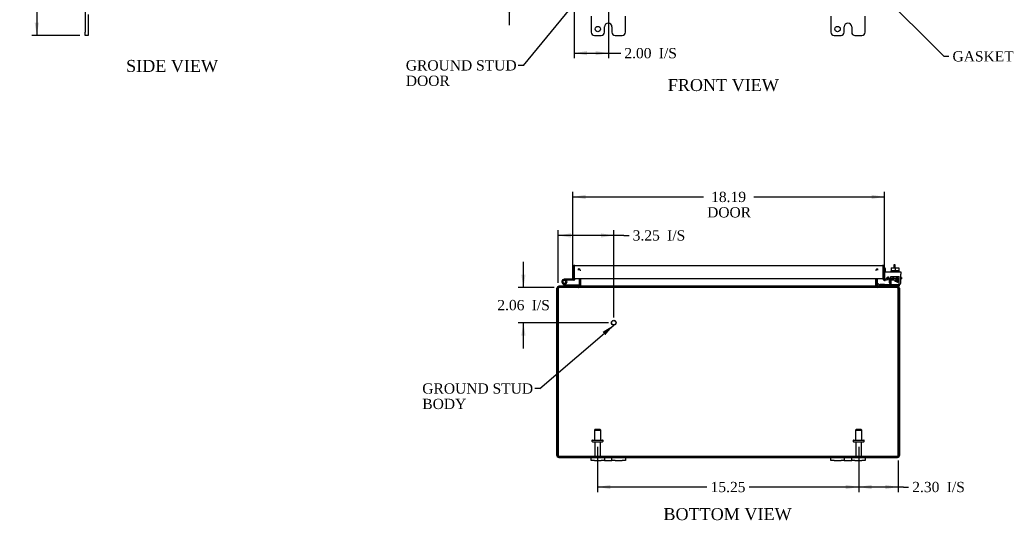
# Model space of a CAD drawing. Header units: inches. Extents: x 9 to 148, y 2 to 98.
# Tile 1 of 8: x 9 to 66, y 2 to 31. Entities that reach past the tile are written whole.
import ezdxf
from ezdxf.enums import TextEntityAlignment as Align

# ---------------------------------------------------------------- set-up
doc = ezdxf.new("R2010")
doc.units = ezdxf.units.IN
doc.header["$MEASUREMENT"] = 0
for name, color, linetype in [('COM40153-1', 7, 'CONTINUOUS'), ('COM40153-2', 7, 'CONTINUOUS'), ('COM42667', 7, 'CONTINUOUS'), ('COM42780', 7, 'CONTINUOUS'), ('COM48482', 7, 'CONTINUOUS'), ('COM71780-16', 7, 'CONTINUOUS'), ('DEFAULT', 7, 'CONTINUOUS'), ('FET07710', 7, 'CONTINUOUS'), ('HNG10620-26B', 7, 'CONTINUOUS'), ('HNG10620-26C', 7, 'CONTINUOUS'), ('HNG10620-26P', 7, 'CONTINUOUS'), ('SCC19011', 7, 'CONTINUOUS'), ('STD21878', 7, 'CONTINUOUS'), ('STD26094', 7, 'CONTINUOUS'), ('WAF25035', 7, 'CONTINUOUS')]:
    doc.layers.add(name, color=color, linetype=linetype)
doc.styles.add('SEACAD_TIMES_NEW_ROMAN', font='times.ttf')

# ---------------------------------------------------------------- blocks, each defined once
blk = doc.blocks.new('SEANNOT_GROUP1')
at = {"layer": 'DEFAULT', "linetype": 'Continuous'}
blk.add_hatch(color=136, dxfattribs=at).paths.add_polyline_path([(42.808, 12.988), (43.295, 13.572), (42.645, 13.178)])
at = {"layer": 'DEFAULT', "color": 136, "linetype": 'Continuous'}
blk.add_line((38.981, 9.867), (38.681, 9.867), dxfattribs=at)
blk.add_lwpolyline([(38.981, 9.867), (43.295, 13.572)], dxfattribs=at)
at = {"layer": 'DEFAULT', "color": 136, "linetype": 'Continuous', "style": 'SEACAD_TIMES_NEW_ROMAN'}
for s, p in [('GROUND STUD', (32.116, 10.167)), ('BODY', (32.116, 9.267))]:
    blk.add_text(s, height=0.6, dxfattribs=at).set_placement(p, align=Align.TOP_LEFT)
blk = doc.blocks.new('SEANNOT_GROUP2')
at = {"layer": 'DEFAULT', "linetype": 'Continuous'}
blk.add_hatch(color=136, dxfattribs=at).paths.add_polyline_path([(42.558, 34.068), (42.938, 34.727), (42.365, 34.227)])
at = {"layer": 'DEFAULT', "color": 136, "linetype": 'Continuous'}
blk.add_line((38.018, 28.751), (37.718, 28.751), dxfattribs=at)
blk.add_lwpolyline([(38.018, 28.751), (42.938, 34.727)], dxfattribs=at)
at = {"layer": 'DEFAULT', "color": 136, "linetype": 'Continuous', "style": 'SEACAD_TIMES_NEW_ROMAN'}
for s, p in [('GROUND STUD', (31.153, 29.051)), ('DOOR', (31.153, 28.151))]:
    blk.add_text(s, height=0.6, dxfattribs=at).set_placement(p, align=Align.TOP_LEFT)
blk = doc.blocks.new('SEANNOT_GROUP3')
at = {"layer": 'DEFAULT', "linetype": 'Continuous'}
blk.add_hatch(color=136, dxfattribs=at).paths.add_polyline_path([(59.37, 32.657), (58.751, 33.099), (59.193, 32.48)])
at = {"layer": 'DEFAULT', "color": 136, "linetype": 'Continuous'}
blk.add_line((62.569, 29.28), (62.869, 29.28), dxfattribs=at)
blk.add_lwpolyline([(62.569, 29.28), (58.751, 33.099)], dxfattribs=at)
at = {"layer": 'DEFAULT', "color": 136, "linetype": 'Continuous', "style": 'SEACAD_TIMES_NEW_ROMAN'}
blk.add_text('GASKET', height=0.6, dxfattribs=at).set_placement((63.079, 29.58), align=Align.TOP_LEFT)
blk = doc.blocks.new('GDIMGGROUP2')
at = {"layer": 'DEFAULT', "linetype": 'Continuous'}
for points in [[(37.056, 35.344), (37.181, 34.594), (37.306, 35.344)], [(37.056, 31.844), (37.306, 31.844), (37.181, 32.594)]]:
    blk.add_hatch(color=136, dxfattribs=at).paths.add_polyline_path(points)
at = {"layer": 'DEFAULT', "color": 136, "linetype": 'Continuous'}
for p, q in [((37.181, 36.094), (37.181, 34.594)), ((42.684, 34.594), (36.881, 34.594)), ((40.684, 32.594), (36.881, 32.594)), ((37.181, 32.594), (37.181, 31.094))]:
    blk.add_line(p, q, dxfattribs=at)
at = {"layer": 'DEFAULT', "color": 136, "linetype": 'Continuous', "style": 'SEACAD_TIMES_NEW_ROMAN'}
for s, p in [('I/S', (37.669, 33.894)), ('2.00', (35.656, 33.894))]:
    blk.add_text(s, height=0.6, dxfattribs=at).set_placement(p, align=Align.TOP_LEFT)
blk = doc.blocks.new('GDIMGGROUP3')
at = {"layer": 'DEFAULT', "linetype": 'Continuous'}
for points in [[(41.734, 29.34), (41.734, 29.59), (40.984, 29.465)], [(42.234, 29.34), (42.984, 29.465), (42.234, 29.59)]]:
    blk.add_hatch(color=136, dxfattribs=at).paths.add_polyline_path(points)
at = {"layer": 'DEFAULT', "color": 136, "linetype": 'Continuous'}
for p, q in [((42.984, 34.154), (42.984, 29.165)), ((40.984, 32.294), (40.984, 29.165)), ((40.984, 29.465), (43.405, 29.465)), ((43.405, 29.465), (43.705, 29.465))]:
    blk.add_line(p, q, dxfattribs=at)
at = {"layer": 'DEFAULT', "color": 136, "linetype": 'Continuous', "style": 'SEACAD_TIMES_NEW_ROMAN'}
for s, p in [('2.00', (43.915, 29.765)), ('I/S', (45.927, 29.765))]:
    blk.add_text(s, height=0.6, dxfattribs=at).set_placement(p, align=Align.TOP_LEFT)
blk = doc.blocks.new('GDIMGGROUP6')
at = {"layer": 'DEFAULT', "linetype": 'Continuous'}
for points in [[(9.48, 62), (9.73, 62), (9.605, 62.75)], [(9.48, 31.25), (9.605, 30.5), (9.73, 31.25)]]:
    blk.add_hatch(color=136, dxfattribs=at).paths.add_polyline_path(points)
at = {"layer": 'DEFAULT', "color": 136, "linetype": 'Continuous'}
for p, q in [((12.123, 62.75), (9.305, 62.75)), ((9.605, 62.75), (9.605, 47.135)), ((9.605, 46.325), (9.605, 30.5)), ((12.123, 30.5), (9.305, 30.5))]:
    blk.add_line(p, q, dxfattribs=at)
at = {"layer": 'DEFAULT', "color": 136, "linetype": 'Continuous', "style": 'SEACAD_TIMES_NEW_ROMAN'}
blk.add_text('32.25', height=0.6, dxfattribs=at).set_placement((8.581, 46.925), align=Align.TOP_LEFT)
blk = doc.blocks.new('GDIMGGROUP7')
at = {"layer": 'DEFAULT', "linetype": 'Continuous'}
for points in [[(58.35, 3.986), (58.35, 4.236), (57.6, 4.111)], [(59.153, 3.986), (59.903, 4.111), (59.153, 4.236)]]:
    blk.add_hatch(color=136, dxfattribs=at).paths.add_polyline_path(points)
at = {"layer": 'DEFAULT', "color": 136, "linetype": 'Continuous'}
for p, q in [((57.6, 6.453), (57.6, 3.811)), ((59.903, 5.652), (59.903, 3.811)), ((60.219, 4.111), (57.6, 4.111)), ((60.219, 4.111), (60.519, 4.111))]:
    blk.add_line(p, q, dxfattribs=at)
at = {"layer": 'DEFAULT', "color": 136, "linetype": 'Continuous', "style": 'SEACAD_TIMES_NEW_ROMAN'}
for s, p in [('2.30', (60.729, 4.411)), ('I/S', (62.741, 4.411))]:
    blk.add_text(s, height=0.6, dxfattribs=at).set_placement(p, align=Align.TOP_LEFT)
blk = doc.blocks.new('GDIMGGROUP8')
at = {"layer": 'DEFAULT', "linetype": 'Continuous'}
for points in [[(43.1, 3.986), (43.1, 4.236), (42.35, 4.111)], [(56.85, 3.986), (57.6, 4.111), (56.85, 4.236)]]:
    blk.add_hatch(color=136, dxfattribs=at).paths.add_polyline_path(points)
at = {"layer": 'DEFAULT', "color": 136, "linetype": 'Continuous'}
for p, q in [((42.35, 6.453), (42.35, 3.811)), ((57.6, 6.453), (57.6, 3.811)), ((48.741, 4.111), (42.35, 4.111)), ((57.6, 4.111), (51.209, 4.111))]:
    blk.add_line(p, q, dxfattribs=at)
at = {"layer": 'DEFAULT', "color": 136, "linetype": 'Continuous', "style": 'SEACAD_TIMES_NEW_ROMAN'}
blk.add_text('15.25', height=0.6, dxfattribs=at).set_placement((48.951, 4.411), align=Align.TOP_LEFT)
blk = doc.blocks.new('GDIMGGROUP14')
at = {"layer": 'DEFAULT', "linetype": 'Continuous'}
for points in [[(37.896, 16.522), (38.021, 15.772), (38.146, 16.522)], [(37.896, 12.962), (38.146, 12.962), (38.021, 13.712)]]:
    blk.add_hatch(color=136, dxfattribs=at).paths.add_polyline_path(points)
at = {"layer": 'DEFAULT', "color": 136, "linetype": 'Continuous'}
for p, q in [((38.021, 15.772), (38.021, 17.272)), ((39.809, 15.772), (37.721, 15.772)), ((42.997, 13.712), (37.721, 13.712)), ((38.021, 12.212), (38.021, 13.712))]:
    blk.add_line(p, q, dxfattribs=at)
at = {"layer": 'DEFAULT', "color": 136, "linetype": 'Continuous', "style": 'SEACAD_TIMES_NEW_ROMAN'}
for s, p in [('2.06', (36.496, 15.042)), ('I/S', (38.508, 15.042))]:
    blk.add_text(s, height=0.6, dxfattribs=at).set_placement(p, align=Align.TOP_LEFT)
blk = doc.blocks.new('GDIMGGROUP15')
at = {"layer": 'DEFAULT', "linetype": 'Continuous'}
for points in [[(40.797, 18.937), (40.047, 18.812), (40.797, 18.687)], [(42.547, 18.937), (42.547, 18.687), (43.297, 18.812)]]:
    blk.add_hatch(color=136, dxfattribs=at).paths.add_polyline_path(points)
at = {"layer": 'DEFAULT', "color": 136, "linetype": 'Continuous'}
for p, q in [((40.047, 16.036), (40.047, 19.112)), ((43.297, 14.012), (43.297, 19.112)), ((43.893, 18.812), (40.047, 18.812)), ((43.893, 18.812), (44.193, 18.812))]:
    blk.add_line(p, q, dxfattribs=at)
at = {"layer": 'DEFAULT', "color": 136, "linetype": 'Continuous', "style": 'SEACAD_TIMES_NEW_ROMAN'}
for s, p in [('3.25', (44.403, 19.112)), ('I/S', (46.416, 19.112))]:
    blk.add_text(s, height=0.6, dxfattribs=at).set_placement(p, align=Align.TOP_LEFT)
blk = doc.blocks.new('GDIMGGROUP20')
at = {"layer": 'DEFAULT', "linetype": 'Continuous'}
for points in [[(41.662, 21.189), (40.912, 21.064), (41.662, 20.939)], [(58.35, 21.189), (58.35, 20.939), (59.1, 21.064)]]:
    blk.add_hatch(color=136, dxfattribs=at).paths.add_polyline_path(points)
at = {"layer": 'DEFAULT', "color": 136, "linetype": 'Continuous'}
for p, q in [((40.912, 16.559), (40.912, 21.364)), ((59.1, 16.587), (59.1, 21.364)), ((40.912, 21.064), (48.538, 21.064)), ((51.474, 21.064), (59.1, 21.064))]:
    blk.add_line(p, q, dxfattribs=at)
at = {"layer": 'DEFAULT', "color": 136, "linetype": 'Continuous', "style": 'SEACAD_TIMES_NEW_ROMAN'}
for s, p in [('18.19', (48.982, 21.364)), ('DOOR', (48.748, 20.464))]:
    blk.add_text(s, height=0.6, dxfattribs=at).set_placement(p, align=Align.TOP_LEFT)

msp = doc.modelspace()

# ---------------------------------------------------------------- linework, layer by layer
at = {"layer": 'COM40153-1', "color": 7}
for p, q in [((59.653, 17.094), (59.653, 16.916)), ((59.725, 17.094), (59.653, 17.094)), ((59.725, 16.916), (59.725, 17.094))]:
    msp.add_line(p, q, dxfattribs=at)
at = {"layer": 'COM40153-2', "color": 7}
for p, q in [((59.172, 16.882), (59.1, 16.882)), ((59.172, 16.69), (59.172, 16.882)), ((59.385, 16.282), (59.226, 16.282)), ((59.377, 16.354), (59.273, 16.354)), ((60.1, 16.354), (60.071, 16.354)), ((60.071, 16.282), (60.1, 16.282)), ((60.1, 16.354), (60.1, 16.282))]:
    msp.add_line(p, q, dxfattribs=at)
msp.add_arc((59.208, 16.39), 0.108, 180, 186.85453, dxfattribs=at)
at = {"layer": 'COM42667', "color": 7}
for p, q in [((59.101, 16.69), (60.071, 16.69)), ((59.101, 16.547), (59.101, 16.69)), ((60.071, 16.69), (60.071, 16.547)), ((59.101, 16.547), (59.101, 16.291)), ((59.215, 16.265), (59.274, 16.356)), ((59.385, 16.324), (59.385, 16.064)), ((59.734, 16.152), (59.849, 16.314)), ((59.734, 16.124), (59.734, 16.152)), ((59.843, 16.124), (59.734, 16.124)), ((59.843, 16.265), (59.764, 16.152)), ((59.764, 16.152), (59.843, 16.152)), ((59.843, 16.152), (59.843, 16.265)), ((59.843, 16.064), (59.843, 16.124)), ((59.849, 16.314), (59.874, 16.314)), ((59.874, 16.314), (59.874, 16.152)), ((59.874, 16.152), (59.908, 16.152)), ((59.908, 16.124), (59.874, 16.124)), ((59.874, 16.124), (59.874, 16.064)), ((59.908, 16.152), (59.908, 16.124)), ((60.071, 16.064), (60.071, 16.547)), ((59.874, 16.064), (59.843, 16.064))]:
    msp.add_line(p, q, dxfattribs=at)
for centre, radius, start, end in [((59.161, 16.291), 0.06, 180, 202.199), ((59.325, 16.324), 0.06, 0, 147.15449), ((59.51, 16.064), 0.125, 180, 270), ((59.946, 16.064), 0.125, 270, 0)]:
    msp.add_arc(centre, radius, start, end, dxfattribs=at)
at = {"layer": 'COM42780', "color": 7}
for p, q in [((59.472, 16.416), (59.972, 16.416)), ((59.472, 16.33), (59.472, 16.416)), ((59.472, 16.276), (59.472, 16.33)), ((59.472, 16.33), (59.472, 15.86)), ((59.472, 16.321), (59.972, 16.321)), ((59.527, 16.321), (59.527, 16.226)), ((59.527, 16.226), (59.917, 16.226)), ((59.597, 16.416), (59.597, 16.226)), ((59.615, 16.416), (59.615, 16.226)), ((59.828, 16.226), (59.828, 16.416)), ((59.847, 16.416), (59.847, 16.226)), ((59.917, 16.226), (59.917, 16.321)), ((59.972, 16.276), (59.972, 16.416)), ((59.972, 15.986), (59.972, 16.276)), ((58.672, 15.936), (58.739, 16.004)), ((58.672, 15.936), (58.722, 15.886)), ((58.739, 16.004), (58.79, 15.953)), ((58.824, 15.939), (59.722, 15.939)), ((58.857, 15.938), (58.857, 15.939)), ((58.917, 15.938), (58.857, 15.938)), ((58.917, 15.938), (58.917, 15.939)), ((58.945, 15.938), (58.917, 15.938)), ((58.945, 15.938), (58.945, 15.939)), ((59.107, 15.938), (58.945, 15.938)), ((59.058, 15.938), (59.058, 15.939)), ((59.107, 15.938), (59.107, 15.939)), ((59.722, 15.939), (59.972, 15.939)), ((59.972, 15.844), (59.867, 15.844)), ((59.972, 15.942), (59.972, 15.986)), ((59.972, 15.939), (59.972, 15.942)), ((59.972, 15.939), (59.972, 15.844))]:
    msp.add_line(p, q, dxfattribs=at)
for radius in [0.143, 0.048]:
    msp.add_arc((58.824, 15.987), radius, 225, 270, dxfattribs=at)
msp.add_ellipse((59.222, 16.944), major_axis=(0, -14.322), ratio=0.017455, start_param=1.503851, end_param=1.524085, dxfattribs=at)
for points, knots in [([(59.463, 15.939), (59.465, 15.939), (59.466, 15.94), (59.468, 15.944), (59.468, 15.945), (59.469, 15.946)], [0, 0, 0, 0, 0.25, 0.25, 0.3597521, 0.3597521, 0.3597521, 0.3597521]), ([(59.472, 15.86), (59.472, 15.855), (59.471, 15.851), (59.468, 15.845), (59.466, 15.844), (59.463, 15.844)], [0, 0, 0, 0, 0.5, 0.5, 1, 1, 1, 1]), ([(59.469, 15.946), (59.469, 15.947), (59.469, 15.947), (59.469, 15.949), (59.47, 15.951), (59.47, 15.957), (59.471, 15.962), (59.471, 15.974), (59.471, 15.98), (59.471, 15.986)], [0.3597521, 0.3597521, 0.3597521, 0.3597521, 0.375, 0.375, 0.5, 0.5, 0.75, 0.75, 1, 1, 1, 1])]:
    msp.add_open_spline(points, degree=3, knots=knots, dxfattribs=at)
at = {"layer": 'COM48482', "color": 7}
for p, q in [((41.242, 16.785), (41.242, 16.857)), ((41.26, 16.785), (41.26, 16.857)), ((58.69, 16.785), (58.69, 16.857)), ((58.708, 16.857), (58.708, 16.785)), ((41.278, 16.287), (41.278, 15.88)), ((41.35, 16.287), (41.35, 15.88)), ((41.363, 15.88), (41.363, 16.287)), ((58.587, 16.287), (58.587, 15.88)), ((58.6, 16.287), (58.6, 15.88)), ((58.672, 16.287), (58.672, 15.88)), ((39.975, 5.952), (39.975, 15.736)), ((40.047, 15.736), (39.975, 15.736)), ((40.047, 5.952), (40.047, 15.736)), ((40.047, 15.736), (40.047, 5.952)), ((40.083, 15.82), (40.083, 15.844)), ((40.083, 15.844), (40.107, 15.844)), ((40.083, 15.772), (40.083, 15.82)), ((40.083, 15.772), (40.107, 15.772)), ((40.107, 15.844), (40.107, 15.772)), ((40.107, 15.844), (40.109, 15.844)), ((40.107, 15.772), (40.109, 15.772)), ((40.109, 15.772), (40.109, 15.844)), ((59.841, 15.844), (40.109, 15.844)), ((59.841, 15.772), (40.109, 15.772)), ((40.125, 15.844), (40.125, 15.772)), ((41.242, 15.844), (41.242, 15.772)), ((41.26, 15.844), (41.26, 15.772)), ((41.278, 15.88), (41.35, 15.88)), ((58.672, 15.88), (58.6, 15.88)), ((58.69, 15.844), (58.69, 15.772)), ((58.708, 15.772), (58.708, 15.844)), ((59.825, 15.844), (59.825, 15.772)), ((59.841, 15.772), (59.841, 15.844)), ((59.841, 15.844), (59.843, 15.844)), ((59.841, 15.772), (59.843, 15.772)), ((59.843, 15.844), (59.843, 15.772)), ((59.843, 15.844), (59.867, 15.844)), ((59.843, 15.772), (59.867, 15.772)), ((59.867, 15.82), (59.867, 15.844)), ((59.867, 15.772), (59.867, 15.82)), ((59.903, 15.736), (59.975, 15.736)), ((59.903, 15.736), (59.903, 5.952)), ((59.903, 5.952), (59.903, 15.736)), ((59.975, 15.736), (59.975, 5.952)), ((40.047, 5.85), (40.047, 5.952)), ((40.047, 5.952), (40.047, 5.85)), ((40.083, 5.916), (59.867, 5.916)), ((40.083, 5.916), (40.083, 5.844)), ((40.083, 5.844), (41.975, 5.844)), ((43.975, 5.844), (55.975, 5.844)), ((57.975, 5.844), (59.867, 5.844)), ((59.867, 5.916), (59.867, 5.844)), ((59.903, 5.85), (59.903, 5.952)), ((59.903, 5.952), (59.903, 5.85))]:
    msp.add_line(p, q, dxfattribs=at)
for centre, radius, start, end in [((41.242, 16.749), 0.108, 10.39653, 90), ((41.258, 16.751), 0.106, 358.80741, 88.69259), ((58.693, 16.751), 0.106, 91.3077, 181.1923), ((58.708, 16.749), 0.108, 90, 169.60319), ((40.083, 15.736), 0.108, 90, 180), ((40.083, 15.736), 0.036, 141.27673, 180), ((40.083, 15.736), 0.036, 90, 141.27673), ((41.242, 15.88), 0.036, 270, 360), ((41.242, 15.88), 0.108, 270, 349.60158), ((41.258, 15.878), 0.106, 271.3077, 1.1923), ((41.242, 15.88), 0.108, 349.60158, 360), ((58.693, 15.878), 0.106, 178.80741, 268.69259), ((58.708, 15.88), 0.108, 180, 190.39942), ((58.708, 15.88), 0.108, 190.39942, 270), ((58.708, 15.88), 0.036, 180, 270), ((59.867, 15.736), 0.108, 0, 90), ((59.867, 15.736), 0.036, 38.72327, 90), ((59.867, 15.736), 0.036, 0, 38.72327), ((40.083, 5.952), 0.108, 180, 250.52878), ((40.083, 5.952), 0.036, 180, 270), ((40.083, 5.952), 0.108, 250.52878, 270), ((59.867, 5.952), 0.036, 270, 360), ((59.867, 5.952), 0.108, 270, 289.47122), ((59.867, 5.952), 0.108, 289.47122, 0)]:
    msp.add_arc(centre, radius, start, end, dxfattribs=at)
for centre, major_axis, start_param, end_param in [((40.083, 5.952), (0, 0.036), 1.570796, 3.141593), ((40.083, 5.952), (0, 0.108), 2.801756, 3.141593), ((59.867, 5.952), (0, 0.036), 3.141593, 4.712389), ((59.867, 5.952), (0, 0.108), 3.141593, 3.48143)]:
    msp.add_ellipse(centre, major_axis=major_axis, ratio=0.997813, start_param=start_param, end_param=end_param, dxfattribs=at)
for points, knots in [([(40.047, 15.736), (40.052, 15.75), (40.057, 15.764), (40.068, 15.791), (40.073, 15.803), (40.083, 15.823), (40.088, 15.831), (40.099, 15.841), (40.104, 15.844), (40.109, 15.844)], [0, 0, 0, 0, 0.25, 0.25, 0.5, 0.5, 0.75, 0.75, 1, 1, 1, 1]), ([(40.047, 15.736), (40.057, 15.746), (40.068, 15.755), (40.088, 15.768), (40.099, 15.772), (40.109, 15.772)], [0, 0, 0, 0, 0.5, 0.5, 1, 1, 1, 1]), ([(41.26, 15.844), (41.27, 15.844), (41.281, 15.845), (41.301, 15.847), (41.311, 15.849), (41.326, 15.852), (41.331, 15.854), (41.34, 15.857), (41.345, 15.859), (41.353, 15.864), (41.356, 15.867), (41.36, 15.871), (41.361, 15.873), (41.363, 15.877), (41.363, 15.878), (41.363, 15.88)], [0, 0, 0, 0, 0.25, 0.25, 0.5, 0.5, 0.625, 0.625, 0.75, 0.75, 0.875, 0.875, 0.9375, 0.9375, 1, 1, 1, 1]), ([(58.587, 15.88), (58.587, 15.878), (58.587, 15.877), (58.589, 15.873), (58.59, 15.871), (58.594, 15.867), (58.598, 15.864), (58.606, 15.859), (58.61, 15.857), (58.619, 15.854), (58.624, 15.852), (58.639, 15.849), (58.649, 15.847), (58.669, 15.845), (58.68, 15.844), (58.69, 15.844)], [0, 0, 0, 0, 0.0625, 0.0625, 0.125, 0.125, 0.25, 0.25, 0.375, 0.375, 0.5, 0.5, 0.75, 0.75, 1, 1, 1, 1]), ([(59.841, 15.844), (59.846, 15.844), (59.852, 15.841), (59.862, 15.831), (59.867, 15.823), (59.877, 15.803), (59.882, 15.791), (59.893, 15.764), (59.898, 15.75), (59.903, 15.736)], [0, 0, 0, 0, 0.25, 0.25, 0.5, 0.5, 0.75, 0.75, 1, 1, 1, 1]), ([(59.841, 15.772), (59.852, 15.772), (59.862, 15.768), (59.882, 15.755), (59.893, 15.746), (59.903, 15.736)], [0, 0, 0, 0, 0.5, 0.5, 1, 1, 1, 1])]:
    msp.add_open_spline(points, degree=3, knots=knots, dxfattribs=at)
at = {"layer": 'COM71780-16', "color": 7}
for p, q in [((40.912, 16.259), (40.912, 16.946)), ((40.984, 17.048), (40.984, 16.946)), ((40.984, 16.946), (40.984, 17.048)), ((40.984, 16.259), (40.984, 16.946)), ((40.984, 16.946), (40.984, 16.287)), ((41.02, 17.054), (58.992, 17.054)), ((59.028, 16.946), (59.028, 17.048)), ((59.028, 17.048), (59.028, 16.946)), ((59.028, 16.287), (59.028, 16.946)), ((59.028, 16.946), (59.028, 16.287)), ((59.1, 16.946), (59.1, 16.287)), ((40.912, 16.259), (40.984, 16.259)), ((40.984, 16.287), (59.028, 16.287)), ((59.1, 16.287), (59.028, 16.287)), ((59.113, 16.26), (59.067, 16.204)), ((59.312, 16.282), (59.142, 16.252)), ((59.142, 16.252), (59.155, 16.181)), ((59.325, 16.211), (59.155, 16.181)), ((59.325, 16.211), (59.312, 16.282))]:
    msp.add_line(p, q, dxfattribs=at)
for centre, radius, start, end in [((41.02, 16.946), 0.108, 109.47122, 180), ((41.02, 16.946), 0.108, 90, 109.47122), ((58.992, 16.946), 0.108, 70.52878, 90), ((58.992, 16.946), 0.108, 0, 70.52878), ((59.136, 16.287), 0.108, 180, 230), ((59.136, 16.287), 0.108, 230.00006, 279.99994), ((59.136, 16.287), 0.036, 180, 230), ((59.136, 16.287), 0.036, 230, 280)]:
    msp.add_arc(centre, radius, start, end, dxfattribs=at)
for centre, start_param, end_param in [((41.02, 16.946), 3.141593, 3.48143), ((58.992, 16.946), 2.801756, 3.141593)]:
    msp.add_ellipse(centre, major_axis=(0, -0.108), ratio=0.997813, start_param=start_param, end_param=end_param, dxfattribs=at)
at = {"layer": 'FET07710', "color": 7}
for p, q in [((12.423, 32.812), (12.423, 30.687)), ((12.61, 31.733), (12.61, 30.687)), ((41.975, 31.625), (41.975, 30.687)), ((42.975, 31.218), (42.975, 31.218)), ((43.975, 30.687), (43.975, 31.625)), ((55.975, 31.625), (55.975, 30.687)), ((56.975, 31.218), (56.975, 31.218)), ((57.975, 30.687), (57.975, 31.625)), ((12.423, 30.5), (12.423, 30.687)), ((12.61, 30.5), (12.423, 30.5)), ((12.61, 30.687), (12.61, 30.5)), ((42.163, 30.5), (42.569, 30.5)), ((42.757, 30.687), (42.757, 31)), ((43.193, 31), (43.193, 30.687)), ((43.381, 30.5), (43.788, 30.5)), ((56.163, 30.5), (56.569, 30.5)), ((56.757, 30.687), (56.757, 31)), ((57.193, 31), (57.193, 30.687)), ((57.381, 30.5), (57.788, 30.5)), ((41.975, 5.657), (41.975, 5.844)), ((41.975, 5.844), (42.163, 5.844)), ((42.163, 5.844), (42.569, 5.844)), ((42.569, 5.844), (42.757, 5.844)), ((42.757, 5.844), (42.975, 5.844)), ((42.757, 5.844), (42.757, 5.657)), ((42.975, 5.844), (42.975, 5.844)), ((42.975, 5.844), (43.193, 5.844)), ((43.193, 5.657), (43.193, 5.844)), ((43.193, 5.844), (43.381, 5.844)), ((43.381, 5.844), (43.788, 5.844)), ((43.788, 5.844), (43.975, 5.844)), ((43.975, 5.844), (43.975, 5.657)), ((55.975, 5.657), (55.975, 5.844)), ((55.975, 5.844), (56.163, 5.844)), ((56.163, 5.844), (56.569, 5.844)), ((56.569, 5.844), (56.757, 5.844)), ((56.757, 5.844), (56.975, 5.844)), ((56.757, 5.844), (56.757, 5.657)), ((56.975, 5.844), (56.975, 5.844)), ((56.975, 5.844), (57.193, 5.844)), ((57.193, 5.657), (57.193, 5.844)), ((57.193, 5.844), (57.381, 5.844)), ((57.381, 5.844), (57.788, 5.844)), ((57.788, 5.844), (57.975, 5.844)), ((57.975, 5.844), (57.975, 5.657)), ((42.163, 5.657), (41.975, 5.657)), ((42.163, 5.657), (42.569, 5.657)), ((42.757, 5.657), (42.569, 5.657)), ((42.757, 5.657), (42.975, 5.657)), ((42.975, 5.657), (43.193, 5.657)), ((42.975, 5.657), (42.975, 5.657)), ((43.381, 5.657), (43.193, 5.657)), ((43.381, 5.657), (43.788, 5.657)), ((43.975, 5.657), (43.788, 5.657)), ((56.163, 5.657), (55.975, 5.657)), ((56.163, 5.657), (56.569, 5.657)), ((56.757, 5.657), (56.569, 5.657)), ((56.757, 5.657), (56.975, 5.657)), ((56.975, 5.657), (57.193, 5.657)), ((56.975, 5.657), (56.975, 5.657)), ((57.381, 5.657), (57.193, 5.657)), ((57.381, 5.657), (57.788, 5.657)), ((57.975, 5.657), (57.788, 5.657))]:
    msp.add_line(p, q, dxfattribs=at)
for centre in [(42.366, 30.875), (56.366, 30.875)]:
    msp.add_circle(centre, 0.156, dxfattribs=at)
for centre, radius, start, end in [((42.975, 31), 0.218, 90, 180), ((42.975, 31), 0.218, 0, 90), ((56.975, 31), 0.218, 90, 180), ((56.975, 31), 0.218, 0, 90), ((42.163, 30.687), 0.188, 180, 270), ((42.569, 30.687), 0.188, 270, 0), ((43.381, 30.687), 0.188, 180, 270), ((43.788, 30.687), 0.188, 270, 0), ((56.163, 30.687), 0.188, 180, 270), ((56.569, 30.687), 0.188, 270, 0), ((57.381, 30.687), 0.188, 180, 270), ((57.788, 30.687), 0.188, 270, 0)]:
    msp.add_arc(centre, radius, start, end, dxfattribs=at)
at = {"layer": 'HNG10620-26B', "color": 7}
for p, q in [((40.432, 15.87), (40.305, 15.997)), ((40.474, 15.913), (40.348, 16.039)), ((40.46, 15.959), (40.442, 16.016)), ((41.23, 15.904), (40.495, 15.904)), ((41.23, 15.844), (41.23, 15.904))]:
    msp.add_line(p, q, dxfattribs=at)
for centre, radius, start, end in [((40.414, 16.105), 0.154, 287.18186, 225), ((40.414, 16.105), 0.0938, 287.18186, 225), ((40.495, 15.933), 0.089, 225, 270), ((40.495, 15.933), 0.029, 225, 270)]:
    msp.add_arc(centre, radius, start, end, dxfattribs=at)
at = {"layer": 'HNG10620-26C', "color": 7}
for p, q in [((40.984, 16.739), (40.984, 16.739)), ((40.568, 16.259), (40.414, 16.259)), ((40.568, 16.199), (40.536, 16.199)), ((40.912, 16.259), (40.568, 16.259)), ((40.568, 16.259), (40.568, 16.199)), ((40.955, 16.199), (40.568, 16.199))]:
    msp.add_line(p, q, dxfattribs=at)
for centre, radius, start, end in [((40.955, 16.288), 0.089, 270, 0), ((40.414, 16.105), 0.154, 277.42813, 287.18186)]:
    msp.add_arc(centre, radius, start, end, dxfattribs=at)
at = {"layer": 'HNG10620-26P', "color": 7}
msp.add_circle((40.414, 16.105), 0.0938, dxfattribs=at)
at = {"layer": 'SCC19011', "color": 7}
for p, q in [((59.507, 16.916), (59.507, 16.735)), ((59.507, 16.916), (59.722, 16.916)), ((59.722, 16.916), (59.722, 16.735)), ((59.722, 16.916), (59.937, 16.916)), ((59.937, 16.916), (59.937, 16.735))]:
    msp.add_line(p, q, dxfattribs=at)
at = {"layer": 'STD21878', "color": 7}
for radius in [0.141, 0.125]:
    msp.add_circle((43.297, 13.712), radius, dxfattribs=at)
at = {"layer": 'STD26094', "color": 7}
for p, q in [((42.2, 7.478), (42.163, 7.441)), ((42.5, 7.478), (42.2, 7.478)), ((42.538, 7.441), (42.5, 7.478)), ((57.45, 7.478), (57.413, 7.441)), ((57.75, 7.478), (57.45, 7.478)), ((57.788, 7.441), (57.75, 7.478)), ((42.163, 7.441), (42.538, 7.441)), ((42.163, 7.441), (42.163, 6.853)), ((42.538, 6.853), (42.538, 7.441)), ((57.413, 7.441), (57.788, 7.441)), ((57.413, 7.441), (57.413, 6.853)), ((57.788, 6.853), (57.788, 7.441)), ((42.025, 6.823), (42.025, 6.783)), ((42.055, 6.853), (42.645, 6.853)), ((42.055, 6.753), (42.645, 6.753)), ((42.185, 6.753), (42.185, 5.976)), ((42.515, 5.976), (42.515, 6.753)), ((42.675, 6.783), (42.675, 6.823)), ((57.275, 6.823), (57.275, 6.783)), ((57.305, 6.853), (57.895, 6.853)), ((57.305, 6.753), (57.895, 6.753)), ((57.435, 6.753), (57.435, 5.976)), ((57.765, 5.976), (57.765, 6.753)), ((57.925, 6.783), (57.925, 6.823))]:
    msp.add_line(p, q, dxfattribs=at)
for centre, radius, start, end in [((42.055, 6.823), 0.03, 90, 180), ((42.055, 6.783), 0.03, 180, 270), ((42.645, 6.823), 0.03, 0, 90), ((42.645, 6.783), 0.03, 270, 0), ((57.305, 6.823), 0.03, 90, 180), ((57.305, 6.783), 0.03, 180, 270), ((57.895, 6.823), 0.03, 0, 90), ((57.895, 6.783), 0.03, 270, 0), ((42.245, 5.976), 0.06, 180, 270), ((42.455, 5.976), 0.06, 270, 0), ((57.495, 5.976), 0.06, 180, 270), ((57.705, 5.976), 0.06, 270, 0)]:
    msp.add_arc(centre, radius, start, end, dxfattribs=at)
at = {"layer": 'WAF25035', "color": 7}
for p, q in [((59.972, 16.735), (59.472, 16.735)), ((59.472, 16.735), (59.472, 16.69)), ((59.972, 16.69), (59.972, 16.735))]:
    msp.add_line(p, q, dxfattribs=at)

# ---------------------------------------------------------------- block references
at = {"layer": 'DEFAULT', "color": 7}
for name in ['GDIMGGROUP6', 'GDIMGGROUP2', 'SEANNOT_GROUP2', 'GDIMGGROUP3', 'SEANNOT_GROUP3', 'GDIMGGROUP20', 'GDIMGGROUP15', 'GDIMGGROUP14', 'SEANNOT_GROUP1', 'GDIMGGROUP8', 'GDIMGGROUP7']:
    msp.add_blockref(name, (0, 0), dxfattribs=at)

# ---------------------------------------------------------------- texts
at = {"layer": 'DEFAULT', "color": 7, "style": 'SEACAD_TIMES_NEW_ROMAN'}
for s, p in [('SIDE VIEW', (14.818, 29.069)), ('FRONT VIEW', (46.451, 27.952)), ('BOTTOM VIEW', (46.198, 2.877))]:
    msp.add_text(s, height=0.7, dxfattribs=at).set_placement(p, align=Align.TOP_LEFT)

doc.saveas('drawing.dxf')
